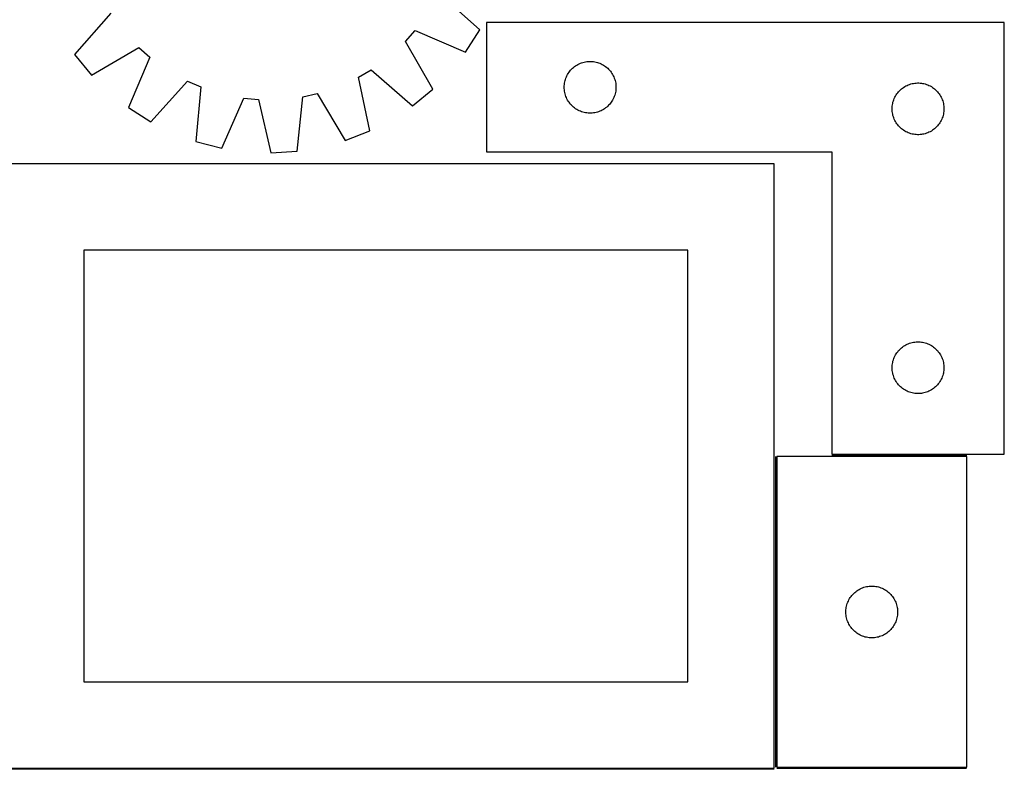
# Model space of a CAD drawing. Header units: millimetres. Extents: x 7 to 1493, y 7 to 2993.
# Tile 11 of 14: x 922 to 1493, y 1763 to 2198. Entities that reach past the tile are written whole.
import ezdxf

# ---------------------------------------------------------------- set-up
doc = ezdxf.new("R2010")
doc.units = ezdxf.units.MM
doc.layers.add('COMMON', color=5, linetype='CONTINUOUS', true_color=0x0000ff)
doc.layers.add('CUT', color=7, linetype='CONTINUOUS', true_color=0x000000)

msp = doc.modelspace()

# ---------------------------------------------------------------- linework, layer by layer
at = {"layer": 'COMMON'}
for p, q in [((1360.324236, 1944.522736), (1360.324236, 1764.522736)), ((1471.074237, 1945.272737), (1392.862132, 1945.272737)), ((1359.549609, 1763.373915), (909.574236, 1763.373915)), ((1471.04961, 1763.772736), (1361.074237, 1763.772736))]:
    msp.add_line(p, q, dxfattribs=at)
at = {"layer": 'CUT'}
for p, q in [((1188.965647, 2191.85336), (1165.292023, 2213.031988)), ((975.09432, 2201.398913), (954.178202, 2177.49304)), ((1145.817932, 2184.960176), (1151.499461, 2191.381982)), ((1151.499461, 2191.381982), (1180.698734, 2178.876893)), ((1180.698734, 2178.876893), (1188.965647, 2191.85336)), ((1492.862132, 2196.022737), (1192.862132, 2196.022737)), ((1192.862132, 2196.022737), (1192.862132, 2121.022737)), ((1492.862132, 1946.022737), (1492.862132, 2196.022737)), ((963.964939, 2165.62079), (991.422563, 2181.591188)), ((991.422563, 2181.591188), (997.844369, 2175.909659)), ((1161.78833, 2157.502552), (1145.817932, 2184.960176)), ((954.178202, 2177.49304), (963.964939, 2165.62079)), ((997.844369, 2175.909659), (985.339281, 2146.710387)), ((1118.622304, 2164.280121), (1126.010207, 2168.631932)), ((1126.010207, 2168.631932), (1149.91608, 2147.715815)), ((1241.100335, 2167.831879), (1241.595153, 2168.425019)), ((1241.595153, 2168.425019), (1242.11985, 2168.991899)), ((1242.11985, 2168.991899), (1242.673032, 2169.531017)), ((1242.673032, 2169.531017), (1243.253235, 2170.040944)), ((1243.253235, 2170.040944), (1243.858918, 2170.520326)), ((1243.858918, 2170.520326), (1244.488477, 2170.967892)), ((1244.488477, 2170.967892), (1245.14024, 2171.382456)), ((1245.14024, 2171.382456), (1245.812481, 2171.762919)), ((1245.812481, 2171.762919), (1246.503417, 2172.108271)), ((1246.503417, 2172.108271), (1247.211214, 2172.417597)), ((1247.211214, 2172.417597), (1247.933997, 2172.690075)), ((1247.933997, 2172.690075), (1248.669848, 2172.924985)), ((1248.669848, 2172.924985), (1249.416816, 2173.121703)), ((1249.416816, 2173.121703), (1250.172921, 2173.279706)), ((1250.172921, 2173.279706), (1250.936157, 2173.398577)), ((1250.936157, 2173.398577), (1251.7045, 2173.478)), ((1251.7045, 2173.478), (1252.475914, 2173.517764)), ((1252.475914, 2173.517764), (1253.248351, 2173.517764)), ((1253.248351, 2173.517764), (1254.019764, 2173.478)), ((1254.019764, 2173.478), (1254.788108, 2173.398577)), ((1254.788108, 2173.398577), (1255.551344, 2173.279706)), ((1255.551344, 2173.279706), (1256.307449, 2173.121703)), ((1256.307449, 2173.121703), (1257.054417, 2172.924985)), ((1257.054417, 2172.924985), (1257.790268, 2172.690075)), ((1257.790268, 2172.690075), (1258.513051, 2172.417597)), ((1258.513051, 2172.417597), (1259.220848, 2172.108271)), ((1259.220848, 2172.108271), (1259.911784, 2171.762919)), ((1259.911784, 2171.762919), (1260.584024, 2171.382456)), ((1260.584024, 2171.382456), (1261.235788, 2170.967892)), ((1261.235788, 2170.967892), (1261.865347, 2170.520326)), ((1261.865347, 2170.520326), (1262.47103, 2170.040944)), ((1262.47103, 2170.040944), (1263.051232, 2169.531017)), ((1263.051232, 2169.531017), (1263.604415, 2168.991899)), ((1263.604415, 2168.991899), (1264.129111, 2168.425019)), ((1264.129111, 2168.425019), (1264.62393, 2167.831879)), ((1125.326183, 2133.231244), (1118.622304, 2164.280121)), ((1238.179297, 2161.591018), (1238.356717, 2162.342804)), ((1238.356717, 2162.342804), (1238.572602, 2163.084459)), ((1238.572602, 2163.084459), (1238.82638, 2163.814018)), ((1238.82638, 2163.814018), (1239.117379, 2164.529546)), ((1239.117379, 2164.529546), (1239.444826, 2165.229144)), ((1239.444826, 2165.229144), (1239.807854, 2165.910958)), ((1239.807854, 2165.910958), (1240.205499, 2166.57318)), ((1240.205499, 2166.57318), (1240.636707, 2167.214053)), ((1240.636707, 2167.214053), (1241.100335, 2167.831879)), ((1264.62393, 2167.831879), (1265.087557, 2167.214053)), ((1265.087557, 2167.214053), (1265.518766, 2166.57318)), ((1265.518766, 2166.57318), (1265.916411, 2165.910958)), ((1265.916411, 2165.910958), (1266.279439, 2165.229144)), ((1266.279439, 2165.229144), (1266.606886, 2164.529546)), ((1266.606886, 2164.529546), (1266.897885, 2163.814018)), ((1266.897885, 2163.814018), (1267.151663, 2163.084459)), ((1267.151663, 2163.084459), (1267.367548, 2162.342804)), ((1267.367548, 2162.342804), (1267.544968, 2161.591018)), ((998.315747, 2138.443474), (1019.494375, 2162.117098)), ((1019.494375, 2162.117098), (1027.357565, 2158.69809)), ((1027.357565, 2158.69809), (1024.48759, 2127.063646)), ((1149.91608, 2147.715815), (1161.78833, 2157.502552)), ((1237.862132, 2158.522737), (1237.882021, 2159.294918)), ((1237.882021, 2157.750556), (1237.862132, 2158.522737)), ((1237.882021, 2159.294918), (1237.941634, 2160.065052)), ((1237.941634, 2156.980422), (1237.882021, 2157.750556)), ((1237.941634, 2160.065052), (1238.040814, 2160.831096)), ((1238.040814, 2156.214378), (1237.941634, 2156.980422)), ((1238.040814, 2160.831096), (1238.179297, 2161.591018)), ((1267.544968, 2161.591018), (1267.683451, 2160.831096)), ((1267.683451, 2160.831096), (1267.782631, 2160.065052)), ((1267.782631, 2156.980422), (1267.683451, 2156.214378)), ((1267.782631, 2160.065052), (1267.842244, 2159.294918)), ((1267.842244, 2157.750556), (1267.782631, 2156.980422)), ((1267.842244, 2159.294918), (1267.862132, 2158.522737)), ((1267.862132, 2158.522737), (1267.842244, 2157.750556)), ((1432.11985, 2156.491899), (1432.673032, 2157.031017)), ((1432.673032, 2157.031017), (1433.253235, 2157.540944)), ((1433.253235, 2157.540944), (1433.858918, 2158.020326)), ((1433.858918, 2158.020326), (1434.488477, 2158.467892)), ((1434.488477, 2158.467892), (1435.14024, 2158.882456)), ((1435.14024, 2158.882456), (1435.812481, 2159.262919)), ((1435.812481, 2159.262919), (1436.503417, 2159.608271)), ((1436.503417, 2159.608271), (1437.211214, 2159.917597)), ((1437.211214, 2159.917597), (1437.933997, 2160.190075)), ((1437.933997, 2160.190075), (1438.669848, 2160.424985)), ((1438.669848, 2160.424985), (1439.416816, 2160.621703)), ((1439.416816, 2160.621703), (1440.172921, 2160.779706)), ((1440.172921, 2160.779706), (1440.936157, 2160.898577)), ((1440.936157, 2160.898577), (1441.7045, 2160.978)), ((1441.7045, 2160.978), (1442.475914, 2161.017764)), ((1442.475914, 2161.017764), (1443.248351, 2161.017764)), ((1443.248351, 2161.017764), (1444.019764, 2160.978)), ((1444.019764, 2160.978), (1444.788108, 2160.898577)), ((1444.788108, 2160.898577), (1445.551344, 2160.779706)), ((1445.551344, 2160.779706), (1446.307449, 2160.621703)), ((1446.307449, 2160.621703), (1447.054417, 2160.424985)), ((1447.054417, 2160.424985), (1447.790268, 2160.190075)), ((1447.790268, 2160.190075), (1448.513051, 2159.917597)), ((1448.513051, 2159.917597), (1449.220848, 2159.608271)), ((1449.220848, 2159.608271), (1449.911784, 2159.262919)), ((1449.911784, 2159.262919), (1450.584024, 2158.882456)), ((1450.584024, 2158.882456), (1451.235788, 2158.467892)), ((1451.235788, 2158.467892), (1451.865347, 2158.020326)), ((1451.865347, 2158.020326), (1452.47103, 2157.540944)), ((1452.47103, 2157.540944), (1453.051232, 2157.031017)), ((1453.051232, 2157.031017), (1453.604415, 2156.491899)), ((1039.38356, 2123.211294), (1052.21008, 2152.270804)), ((1052.21008, 2152.270804), (1060.74495, 2151.448993)), ((1060.74495, 2151.448993), (1067.791022, 2120.475979)), ((1083.148374, 2121.415282), (1086.367237, 2153.016131)), ((1086.367237, 2153.016131), (1094.738333, 2154.871962)), ((1094.738333, 2154.871962), (1111.010734, 2127.592231)), ((1238.179297, 2155.454456), (1238.040814, 2156.214378)), ((1238.356717, 2154.70267), (1238.179297, 2155.454456)), ((1238.572602, 2153.961015), (1238.356717, 2154.70267)), ((1238.82638, 2153.231456), (1238.572602, 2153.961015)), ((1239.117379, 2152.515928), (1238.82638, 2153.231456)), ((1239.444826, 2151.81633), (1239.117379, 2152.515928)), ((1239.807854, 2151.134516), (1239.444826, 2151.81633)), ((1240.205499, 2150.472294), (1239.807854, 2151.134516)), ((1265.916411, 2151.134516), (1265.518766, 2150.472294)), ((1266.279439, 2151.81633), (1265.916411, 2151.134516)), ((1266.606886, 2152.515928), (1266.279439, 2151.81633)), ((1266.897885, 2153.231456), (1266.606886, 2152.515928)), ((1267.151663, 2153.961015), (1266.897885, 2153.231456)), ((1267.367548, 2154.70267), (1267.151663, 2153.961015)), ((1267.544968, 2155.454456), (1267.367548, 2154.70267)), ((1267.683451, 2156.214378), (1267.544968, 2155.454456)), ((1428.572602, 2150.584459), (1428.82638, 2151.314018)), ((1428.82638, 2151.314018), (1429.117379, 2152.029546)), ((1429.117379, 2152.029546), (1429.444826, 2152.729144)), ((1429.444826, 2152.729144), (1429.807854, 2153.410958)), ((1429.807854, 2153.410958), (1430.205499, 2154.07318)), ((1430.205499, 2154.07318), (1430.636707, 2154.714053)), ((1430.636707, 2154.714053), (1431.100335, 2155.331879)), ((1431.100335, 2155.331879), (1431.595153, 2155.925019)), ((1431.595153, 2155.925019), (1432.11985, 2156.491899)), ((1453.604415, 2156.491899), (1454.129111, 2155.925019)), ((1454.129111, 2155.925019), (1454.62393, 2155.331879)), ((1454.62393, 2155.331879), (1455.087557, 2154.714053)), ((1455.087557, 2154.714053), (1455.518766, 2154.07318)), ((1455.518766, 2154.07318), (1455.916411, 2153.410958)), ((1455.916411, 2153.410958), (1456.279439, 2152.729144)), ((1456.279439, 2152.729144), (1456.606886, 2152.029546)), ((1456.606886, 2152.029546), (1456.897885, 2151.314018)), ((1456.897885, 2151.314018), (1457.151663, 2150.584459)), ((985.339281, 2146.710387), (998.315747, 2138.443474)), ((1240.636707, 2149.831421), (1240.205499, 2150.472294)), ((1241.100335, 2149.213595), (1240.636707, 2149.831421)), ((1241.595153, 2148.620455), (1241.100335, 2149.213595)), ((1242.11985, 2148.053575), (1241.595153, 2148.620455)), ((1242.673032, 2147.514457), (1242.11985, 2148.053575)), ((1243.253235, 2147.00453), (1242.673032, 2147.514457)), ((1243.858918, 2146.525148), (1243.253235, 2147.00453)), ((1244.488477, 2146.077582), (1243.858918, 2146.525148)), ((1245.14024, 2145.663018), (1244.488477, 2146.077582)), ((1245.812481, 2145.282555), (1245.14024, 2145.663018)), ((1246.503417, 2144.937203), (1245.812481, 2145.282555)), ((1259.911784, 2145.282555), (1259.220848, 2144.937203)), ((1260.584024, 2145.663018), (1259.911784, 2145.282555)), ((1261.235788, 2146.077582), (1260.584024, 2145.663018)), ((1261.865347, 2146.525148), (1261.235788, 2146.077582)), ((1262.47103, 2147.00453), (1261.865347, 2146.525148)), ((1263.051232, 2147.514457), (1262.47103, 2147.00453)), ((1263.604415, 2148.053575), (1263.051232, 2147.514457)), ((1264.129111, 2148.620455), (1263.604415, 2148.053575)), ((1264.62393, 2149.213595), (1264.129111, 2148.620455)), ((1265.087557, 2149.831421), (1264.62393, 2149.213595)), ((1265.518766, 2150.472294), (1265.087557, 2149.831421)), ((1427.862132, 2146.022737), (1427.882021, 2146.794918)), ((1427.882021, 2145.250556), (1427.862132, 2146.022737)), ((1427.882021, 2146.794918), (1427.941634, 2147.565052)), ((1427.941634, 2144.480422), (1427.882021, 2145.250556)), ((1427.941634, 2147.565052), (1428.040814, 2148.331096)), ((1428.040814, 2148.331096), (1428.179297, 2149.091018)), ((1428.179297, 2149.091018), (1428.356717, 2149.842804)), ((1428.356717, 2149.842804), (1428.572602, 2150.584459)), ((1457.151663, 2150.584459), (1457.367548, 2149.842804)), ((1457.367548, 2149.842804), (1457.544968, 2149.091018)), ((1457.544968, 2149.091018), (1457.683451, 2148.331096)), ((1457.683451, 2148.331096), (1457.782631, 2147.565052)), ((1457.782631, 2147.565052), (1457.842244, 2146.794918)), ((1457.842244, 2145.250556), (1457.782631, 2144.480422)), ((1457.842244, 2146.794918), (1457.862132, 2146.022737)), ((1457.862132, 2146.022737), (1457.842244, 2145.250556)), ((1247.211214, 2144.627877), (1246.503417, 2144.937203)), ((1247.933997, 2144.355399), (1247.211214, 2144.627877)), ((1248.669848, 2144.120489), (1247.933997, 2144.355399)), ((1249.416816, 2143.923771), (1248.669848, 2144.120489)), ((1250.172921, 2143.765768), (1249.416816, 2143.923771)), ((1250.936157, 2143.646897), (1250.172921, 2143.765768)), ((1251.7045, 2143.567474), (1250.936157, 2143.646897)), ((1252.475914, 2143.52771), (1251.7045, 2143.567474)), ((1253.248351, 2143.52771), (1252.475914, 2143.52771)), ((1254.019764, 2143.567474), (1253.248351, 2143.52771)), ((1254.788108, 2143.646897), (1254.019764, 2143.567474)), ((1255.551344, 2143.765768), (1254.788108, 2143.646897)), ((1256.307449, 2143.923771), (1255.551344, 2143.765768)), ((1257.054417, 2144.120489), (1256.307449, 2143.923771)), ((1257.790268, 2144.355399), (1257.054417, 2144.120489)), ((1258.513051, 2144.627877), (1257.790268, 2144.355399)), ((1259.220848, 2144.937203), (1258.513051, 2144.627877)), ((1428.040814, 2143.714378), (1427.941634, 2144.480422)), ((1428.179297, 2142.954456), (1428.040814, 2143.714378)), ((1428.356717, 2142.20267), (1428.179297, 2142.954456)), ((1428.572602, 2141.461015), (1428.356717, 2142.20267)), ((1428.82638, 2140.731456), (1428.572602, 2141.461015)), ((1429.117379, 2140.015928), (1428.82638, 2140.731456)), ((1429.444826, 2139.31633), (1429.117379, 2140.015928)), ((1456.606886, 2140.015928), (1456.279439, 2139.31633)), ((1456.897885, 2140.731456), (1456.606886, 2140.015928)), ((1457.151663, 2141.461015), (1456.897885, 2140.731456)), ((1457.367548, 2142.20267), (1457.151663, 2141.461015)), ((1457.544968, 2142.954456), (1457.367548, 2142.20267)), ((1457.683451, 2143.714378), (1457.544968, 2142.954456)), ((1457.782631, 2144.480422), (1457.683451, 2143.714378)), ((1429.807854, 2138.634516), (1429.444826, 2139.31633)), ((1430.205499, 2137.972294), (1429.807854, 2138.634516)), ((1430.636707, 2137.331421), (1430.205499, 2137.972294)), ((1431.100335, 2136.713595), (1430.636707, 2137.331421)), ((1431.595153, 2136.120455), (1431.100335, 2136.713595)), ((1432.11985, 2135.553575), (1431.595153, 2136.120455)), ((1432.673032, 2135.014457), (1432.11985, 2135.553575)), ((1433.253235, 2134.50453), (1432.673032, 2135.014457)), ((1433.858918, 2134.025148), (1433.253235, 2134.50453)), ((1434.488477, 2133.577582), (1433.858918, 2134.025148)), ((1451.865347, 2134.025148), (1451.235788, 2133.577582)), ((1452.47103, 2134.50453), (1451.865347, 2134.025148)), ((1453.051232, 2135.014457), (1452.47103, 2134.50453)), ((1453.604415, 2135.553575), (1453.051232, 2135.014457)), ((1454.129111, 2136.120455), (1453.604415, 2135.553575)), ((1454.62393, 2136.713595), (1454.129111, 2136.120455)), ((1455.087557, 2137.331421), (1454.62393, 2136.713595)), ((1455.518766, 2137.972294), (1455.087557, 2137.331421)), ((1455.916411, 2138.634516), (1455.518766, 2137.972294)), ((1456.279439, 2139.31633), (1455.916411, 2138.634516)), ((1111.010734, 2127.592231), (1125.326183, 2133.231244)), ((1435.14024, 2133.163018), (1434.488477, 2133.577582)), ((1435.812481, 2132.782555), (1435.14024, 2133.163018)), ((1436.503417, 2132.437203), (1435.812481, 2132.782555)), ((1437.211214, 2132.127877), (1436.503417, 2132.437203)), ((1437.933997, 2131.855399), (1437.211214, 2132.127877)), ((1438.669848, 2131.620489), (1437.933997, 2131.855399)), ((1439.416816, 2131.423771), (1438.669848, 2131.620489)), ((1440.172921, 2131.265768), (1439.416816, 2131.423771)), ((1440.936157, 2131.146897), (1440.172921, 2131.265768)), ((1441.7045, 2131.067474), (1440.936157, 2131.146897)), ((1442.475914, 2131.02771), (1441.7045, 2131.067474)), ((1443.248351, 2131.02771), (1442.475914, 2131.02771)), ((1444.019764, 2131.067474), (1443.248351, 2131.02771)), ((1444.788108, 2131.146897), (1444.019764, 2131.067474)), ((1445.551344, 2131.265768), (1444.788108, 2131.146897)), ((1446.307449, 2131.423771), (1445.551344, 2131.265768)), ((1447.054417, 2131.620489), (1446.307449, 2131.423771)), ((1447.790268, 2131.855399), (1447.054417, 2131.620489)), ((1448.513051, 2132.127877), (1447.790268, 2131.855399)), ((1449.220848, 2132.437203), (1448.513051, 2132.127877)), ((1449.911784, 2132.782555), (1449.220848, 2132.437203)), ((1450.584024, 2133.163018), (1449.911784, 2132.782555)), ((1451.235788, 2133.577582), (1450.584024, 2133.163018)), ((1024.48759, 2127.063646), (1039.38356, 2123.211294)), ((1067.791022, 2120.475979), (1083.148374, 2121.415282)), ((1192.862132, 2121.022737), (1392.862132, 2121.022737)), ((1392.862132, 2121.022737), (1392.862132, 1946.022737)), ((1359.574236, 2114.123915), (909.574236, 2114.123915)), ((1359.574236, 1764.123915), (1359.574236, 2114.123915)), ((1309.574236, 2064.123915), (959.574236, 2064.123915)), ((959.574236, 2064.123915), (959.574236, 1814.123915)), ((1309.574236, 1814.123915), (1309.574236, 2064.123915)), ((1433.858918, 2008.020326), (1434.488477, 2008.467892)), ((1434.488477, 2008.467892), (1435.14024, 2008.882456)), ((1435.14024, 2008.882456), (1435.812481, 2009.262919)), ((1435.812481, 2009.262919), (1436.503417, 2009.608271)), ((1436.503417, 2009.608271), (1437.211214, 2009.917597)), ((1437.211214, 2009.917597), (1437.933997, 2010.190075)), ((1437.933997, 2010.190075), (1438.669848, 2010.424985)), ((1438.669848, 2010.424985), (1439.416816, 2010.621703)), ((1439.416816, 2010.621703), (1440.172921, 2010.779706)), ((1440.172921, 2010.779706), (1440.936157, 2010.898577)), ((1440.936157, 2010.898577), (1441.7045, 2010.978)), ((1441.7045, 2010.978), (1442.475914, 2011.017764)), ((1442.475914, 2011.017764), (1443.248351, 2011.017764)), ((1443.248351, 2011.017764), (1444.019764, 2010.978)), ((1444.019764, 2010.978), (1444.788108, 2010.898577)), ((1444.788108, 2010.898577), (1445.551344, 2010.779706)), ((1445.551344, 2010.779706), (1446.307449, 2010.621703)), ((1446.307449, 2010.621703), (1447.054417, 2010.424985)), ((1447.054417, 2010.424985), (1447.790268, 2010.190075)), ((1447.790268, 2010.190075), (1448.513051, 2009.917597)), ((1448.513051, 2009.917597), (1449.220848, 2009.608271)), ((1449.220848, 2009.608271), (1449.911784, 2009.262919)), ((1449.911784, 2009.262919), (1450.584024, 2008.882456)), ((1450.584024, 2008.882456), (1451.235788, 2008.467892)), ((1451.235788, 2008.467892), (1451.865347, 2008.020326)), ((1429.117379, 2002.029546), (1429.444826, 2002.729144)), ((1429.444826, 2002.729144), (1429.807854, 2003.410958)), ((1429.807854, 2003.410958), (1430.205499, 2004.07318)), ((1430.205499, 2004.07318), (1430.636707, 2004.714053)), ((1430.636707, 2004.714053), (1431.100335, 2005.331879)), ((1431.100335, 2005.331879), (1431.595153, 2005.925019)), ((1431.595153, 2005.925019), (1432.11985, 2006.491899)), ((1432.11985, 2006.491899), (1432.673032, 2007.031017)), ((1432.673032, 2007.031017), (1433.253235, 2007.540944)), ((1433.253235, 2007.540944), (1433.858918, 2008.020326)), ((1451.865347, 2008.020326), (1452.47103, 2007.540944)), ((1452.47103, 2007.540944), (1453.051232, 2007.031017)), ((1453.051232, 2007.031017), (1453.604415, 2006.491899)), ((1453.604415, 2006.491899), (1454.129111, 2005.925019)), ((1454.129111, 2005.925019), (1454.62393, 2005.331879)), ((1454.62393, 2005.331879), (1455.087557, 2004.714053)), ((1455.087557, 2004.714053), (1455.518766, 2004.07318)), ((1455.518766, 2004.07318), (1455.916411, 2003.410958)), ((1455.916411, 2003.410958), (1456.279439, 2002.729144)), ((1456.279439, 2002.729144), (1456.606886, 2002.029546)), ((1427.862132, 1996.022737), (1427.882021, 1996.794918)), ((1427.882021, 1996.794918), (1427.941634, 1997.565052)), ((1427.941634, 1997.565052), (1428.040814, 1998.331096)), ((1428.040814, 1998.331096), (1428.179297, 1999.091018)), ((1428.179297, 1999.091018), (1428.356717, 1999.842804)), ((1428.356717, 1999.842804), (1428.572602, 2000.584459)), ((1428.572602, 2000.584459), (1428.82638, 2001.314018)), ((1428.82638, 2001.314018), (1429.117379, 2002.029546)), ((1456.606886, 2002.029546), (1456.897885, 2001.314018)), ((1456.897885, 2001.314018), (1457.151663, 2000.584459)), ((1457.151663, 2000.584459), (1457.367548, 1999.842804)), ((1457.367548, 1999.842804), (1457.544968, 1999.091018)), ((1457.544968, 1999.091018), (1457.683451, 1998.331096)), ((1457.683451, 1998.331096), (1457.782631, 1997.565052)), ((1457.782631, 1997.565052), (1457.842244, 1996.794918)), ((1457.842244, 1996.794918), (1457.862132, 1996.022737)), ((1427.882021, 1995.250556), (1427.862132, 1996.022737)), ((1427.941634, 1994.480422), (1427.882021, 1995.250556)), ((1428.040814, 1993.714378), (1427.941634, 1994.480422)), ((1428.179297, 1992.954456), (1428.040814, 1993.714378)), ((1428.356717, 1992.20267), (1428.179297, 1992.954456)), ((1428.572602, 1991.461015), (1428.356717, 1992.20267)), ((1428.82638, 1990.731456), (1428.572602, 1991.461015)), ((1457.151663, 1991.461015), (1456.897885, 1990.731456)), ((1457.367548, 1992.20267), (1457.151663, 1991.461015)), ((1457.544968, 1992.954456), (1457.367548, 1992.20267)), ((1457.683451, 1993.714378), (1457.544968, 1992.954456)), ((1457.782631, 1994.480422), (1457.683451, 1993.714378)), ((1457.842244, 1995.250556), (1457.782631, 1994.480422)), ((1457.862132, 1996.022737), (1457.842244, 1995.250556)), ((1429.117379, 1990.015928), (1428.82638, 1990.731456)), ((1429.444826, 1989.31633), (1429.117379, 1990.015928)), ((1429.807854, 1988.634516), (1429.444826, 1989.31633)), ((1430.205499, 1987.972294), (1429.807854, 1988.634516)), ((1430.636707, 1987.331421), (1430.205499, 1987.972294)), ((1431.100335, 1986.713595), (1430.636707, 1987.331421)), ((1431.595153, 1986.120455), (1431.100335, 1986.713595)), ((1432.11985, 1985.553575), (1431.595153, 1986.120455)), ((1432.673032, 1985.014457), (1432.11985, 1985.553575)), ((1453.604415, 1985.553575), (1453.051232, 1985.014457)), ((1454.129111, 1986.120455), (1453.604415, 1985.553575)), ((1454.62393, 1986.713595), (1454.129111, 1986.120455)), ((1455.087557, 1987.331421), (1454.62393, 1986.713595)), ((1455.518766, 1987.972294), (1455.087557, 1987.331421)), ((1455.916411, 1988.634516), (1455.518766, 1987.972294)), ((1456.279439, 1989.31633), (1455.916411, 1988.634516)), ((1456.606886, 1990.015928), (1456.279439, 1989.31633)), ((1456.897885, 1990.731456), (1456.606886, 1990.015928)), ((1433.253235, 1984.50453), (1432.673032, 1985.014457)), ((1433.858918, 1984.025148), (1433.253235, 1984.50453)), ((1434.488477, 1983.577582), (1433.858918, 1984.025148)), ((1435.14024, 1983.163018), (1434.488477, 1983.577582)), ((1435.812481, 1982.782555), (1435.14024, 1983.163018)), ((1436.503417, 1982.437203), (1435.812481, 1982.782555)), ((1437.211214, 1982.127877), (1436.503417, 1982.437203)), ((1437.933997, 1981.855399), (1437.211214, 1982.127877)), ((1438.669848, 1981.620489), (1437.933997, 1981.855399)), ((1439.416816, 1981.423771), (1438.669848, 1981.620489)), ((1440.172921, 1981.265768), (1439.416816, 1981.423771)), ((1440.936157, 1981.146897), (1440.172921, 1981.265768)), ((1441.7045, 1981.067474), (1440.936157, 1981.146897)), ((1442.475914, 1981.02771), (1441.7045, 1981.067474)), ((1443.248351, 1981.02771), (1442.475914, 1981.02771)), ((1444.019764, 1981.067474), (1443.248351, 1981.02771)), ((1444.788108, 1981.146897), (1444.019764, 1981.067474)), ((1445.551344, 1981.265768), (1444.788108, 1981.146897)), ((1446.307449, 1981.423771), (1445.551344, 1981.265768)), ((1447.054417, 1981.620489), (1446.307449, 1981.423771)), ((1447.790268, 1981.855399), (1447.054417, 1981.620489)), ((1448.513051, 1982.127877), (1447.790268, 1981.855399)), ((1449.220848, 1982.437203), (1448.513051, 1982.127877)), ((1449.911784, 1982.782555), (1449.220848, 1982.437203)), ((1450.584024, 1983.163018), (1449.911784, 1982.782555)), ((1451.235788, 1983.577582), (1450.584024, 1983.163018)), ((1451.865347, 1984.025148), (1451.235788, 1983.577582)), ((1452.47103, 1984.50453), (1451.865347, 1984.025148)), ((1453.051232, 1985.014457), (1452.47103, 1984.50453)), ((1392.862132, 1946.022737), (1492.862132, 1946.022737)), ((1471.074237, 1944.522736), (1361.074237, 1944.522736)), ((1361.074237, 1944.522736), (1361.074237, 1764.522736)), ((1471.074237, 1764.522736), (1471.074237, 1944.522736)), ((1405.605074, 1865.265019), (1406.171955, 1865.789715)), ((1406.171955, 1865.789715), (1406.765094, 1866.284533)), ((1406.765094, 1866.284533), (1407.38292, 1866.748161)), ((1407.38292, 1866.748161), (1408.023794, 1867.179369)), ((1408.023794, 1867.179369), (1408.686016, 1867.577015)), ((1408.686016, 1867.577015), (1409.36783, 1867.940042)), ((1409.36783, 1867.940042), (1410.067428, 1868.26749)), ((1410.067428, 1868.26749), (1410.782955, 1868.558488)), ((1410.782955, 1868.558488), (1411.512514, 1868.812267)), ((1411.512514, 1868.812267), (1412.25417, 1869.028152)), ((1412.25417, 1869.028152), (1413.005956, 1869.205571)), ((1413.005956, 1869.205571), (1413.765878, 1869.344054)), ((1413.765878, 1869.344054), (1414.531922, 1869.443234)), ((1414.531922, 1869.443234), (1415.302055, 1869.502847)), ((1415.302055, 1869.502847), (1416.074237, 1869.522736)), ((1416.074237, 1869.522736), (1416.846418, 1869.502847)), ((1416.846418, 1869.502847), (1417.616552, 1869.443234)), ((1417.616552, 1869.443234), (1418.382595, 1869.344054)), ((1418.382595, 1869.344054), (1419.142518, 1869.205571)), ((1419.142518, 1869.205571), (1419.894303, 1869.028152)), ((1419.894303, 1869.028152), (1420.635959, 1868.812267)), ((1420.635959, 1868.812267), (1421.365518, 1868.558488)), ((1421.365518, 1868.558488), (1422.081045, 1868.26749)), ((1422.081045, 1868.26749), (1422.780644, 1867.940042)), ((1422.780644, 1867.940042), (1423.462458, 1867.577015)), ((1423.462458, 1867.577015), (1424.12468, 1867.179369)), ((1424.12468, 1867.179369), (1424.765553, 1866.748161)), ((1424.765553, 1866.748161), (1425.383379, 1866.284533)), ((1425.383379, 1866.284533), (1425.976518, 1865.789715)), ((1425.976518, 1865.789715), (1426.543399, 1865.265019)), ((1401.906898, 1859.450872), (1402.179377, 1860.173654)), ((1402.179377, 1860.173654), (1402.488703, 1860.881452)), ((1402.488703, 1860.881452), (1402.834055, 1861.572387)), ((1402.834055, 1861.572387), (1403.214517, 1862.244628)), ((1403.214517, 1862.244628), (1403.629081, 1862.896392)), ((1403.629081, 1862.896392), (1404.076648, 1863.52595)), ((1404.076648, 1863.52595), (1404.55603, 1864.131634)), ((1404.55603, 1864.131634), (1405.065956, 1864.711836)), ((1405.065956, 1864.711836), (1405.605074, 1865.265019)), ((1426.543399, 1865.265019), (1427.082517, 1864.711836)), ((1427.082517, 1864.711836), (1427.592443, 1864.131634)), ((1427.592443, 1864.131634), (1428.071825, 1863.52595)), ((1428.071825, 1863.52595), (1428.519392, 1862.896392)), ((1428.519392, 1862.896392), (1428.933956, 1862.244628)), ((1428.933956, 1862.244628), (1429.314419, 1861.572387)), ((1429.314419, 1861.572387), (1429.659771, 1860.881452)), ((1429.659771, 1860.881452), (1429.969096, 1860.173654)), ((1429.969096, 1860.173654), (1430.241575, 1859.450872)), ((1401.07921, 1854.908955), (1401.118974, 1855.680368)), ((1401.07921, 1854.136517), (1401.07921, 1854.908955)), ((1401.118974, 1855.680368), (1401.198397, 1856.448711)), ((1401.198397, 1856.448711), (1401.317267, 1857.211947)), ((1401.317267, 1857.211947), (1401.475271, 1857.968052)), ((1401.475271, 1857.968052), (1401.671989, 1858.715021)), ((1401.671989, 1858.715021), (1401.906898, 1859.450872)), ((1430.241575, 1859.450872), (1430.476485, 1858.715021)), ((1430.476485, 1858.715021), (1430.673202, 1857.968052)), ((1430.673202, 1857.968052), (1430.831206, 1857.211947)), ((1430.831206, 1857.211947), (1430.950077, 1856.448711)), ((1430.950077, 1856.448711), (1431.0295, 1855.680368)), ((1431.0295, 1855.680368), (1431.069264, 1854.908955)), ((1431.069264, 1854.908955), (1431.069264, 1854.136517)), ((1401.118974, 1853.365104), (1401.07921, 1854.136517)), ((1401.198397, 1852.596761), (1401.118974, 1853.365104)), ((1401.317267, 1851.833525), (1401.198397, 1852.596761)), ((1401.475271, 1851.07742), (1401.317267, 1851.833525)), ((1401.671989, 1850.330451), (1401.475271, 1851.07742)), ((1401.906898, 1849.5946), (1401.671989, 1850.330451)), ((1402.179377, 1848.871818), (1401.906898, 1849.5946)), ((1402.488703, 1848.16402), (1402.179377, 1848.871818)), ((1429.969096, 1848.871818), (1429.659771, 1848.16402)), ((1430.241575, 1849.5946), (1429.969096, 1848.871818)), ((1430.476485, 1850.330451), (1430.241575, 1849.5946)), ((1430.673202, 1851.07742), (1430.476485, 1850.330451)), ((1430.831206, 1851.833525), (1430.673202, 1851.07742)), ((1430.950077, 1852.596761), (1430.831206, 1851.833525)), ((1431.0295, 1853.365104), (1430.950077, 1852.596761)), ((1431.069264, 1854.136517), (1431.0295, 1853.365104)), ((1402.834055, 1847.473085), (1402.488703, 1848.16402)), ((1403.214517, 1846.800844), (1402.834055, 1847.473085)), ((1403.629081, 1846.14908), (1403.214517, 1846.800844)), ((1404.076648, 1845.519522), (1403.629081, 1846.14908)), ((1404.55603, 1844.913838), (1404.076648, 1845.519522)), ((1405.065956, 1844.333636), (1404.55603, 1844.913838)), ((1405.605074, 1843.780453), (1405.065956, 1844.333636)), ((1406.171955, 1843.255757), (1405.605074, 1843.780453)), ((1406.765094, 1842.760939), (1406.171955, 1843.255757)), ((1407.38292, 1842.297311), (1406.765094, 1842.760939)), ((1425.383379, 1842.760939), (1424.765553, 1842.297311)), ((1425.976518, 1843.255757), (1425.383379, 1842.760939)), ((1426.543399, 1843.780453), (1425.976518, 1843.255757)), ((1427.082517, 1844.333636), (1426.543399, 1843.780453)), ((1427.592443, 1844.913838), (1427.082517, 1844.333636)), ((1428.071825, 1845.519522), (1427.592443, 1844.913838)), ((1428.519392, 1846.14908), (1428.071825, 1845.519522)), ((1428.933956, 1846.800844), (1428.519392, 1846.14908)), ((1429.314419, 1847.473085), (1428.933956, 1846.800844)), ((1429.659771, 1848.16402), (1429.314419, 1847.473085)), ((1408.023794, 1841.866103), (1407.38292, 1842.297311)), ((1408.686016, 1841.468457), (1408.023794, 1841.866103)), ((1409.36783, 1841.10543), (1408.686016, 1841.468457)), ((1410.067428, 1840.777982), (1409.36783, 1841.10543)), ((1410.782955, 1840.486984), (1410.067428, 1840.777982)), ((1411.512514, 1840.233205), (1410.782955, 1840.486984)), ((1412.25417, 1840.01732), (1411.512514, 1840.233205)), ((1413.005956, 1839.839901), (1412.25417, 1840.01732)), ((1413.765878, 1839.701418), (1413.005956, 1839.839901)), ((1414.531922, 1839.602238), (1413.765878, 1839.701418)), ((1415.302055, 1839.542625), (1414.531922, 1839.602238)), ((1416.074237, 1839.522736), (1415.302055, 1839.542625)), ((1416.846418, 1839.542625), (1416.074237, 1839.522736)), ((1417.616552, 1839.602238), (1416.846418, 1839.542625)), ((1418.382595, 1839.701418), (1417.616552, 1839.602238)), ((1419.142518, 1839.839901), (1418.382595, 1839.701418)), ((1419.894303, 1840.01732), (1419.142518, 1839.839901)), ((1420.635959, 1840.233205), (1419.894303, 1840.01732)), ((1421.365518, 1840.486984), (1420.635959, 1840.233205)), ((1422.081045, 1840.777982), (1421.365518, 1840.486984)), ((1422.780644, 1841.10543), (1422.081045, 1840.777982)), ((1423.462458, 1841.468457), (1422.780644, 1841.10543)), ((1424.12468, 1841.866103), (1423.462458, 1841.468457)), ((1424.765553, 1842.297311), (1424.12468, 1841.866103)), ((959.574236, 1814.123915), (1309.574236, 1814.123915)), ((909.574236, 1764.123915), (1359.574236, 1764.123915)), ((1361.074237, 1764.522736), (1471.074237, 1764.522736))]:
    msp.add_line(p, q, dxfattribs=at)

doc.saveas('drawing.dxf')
